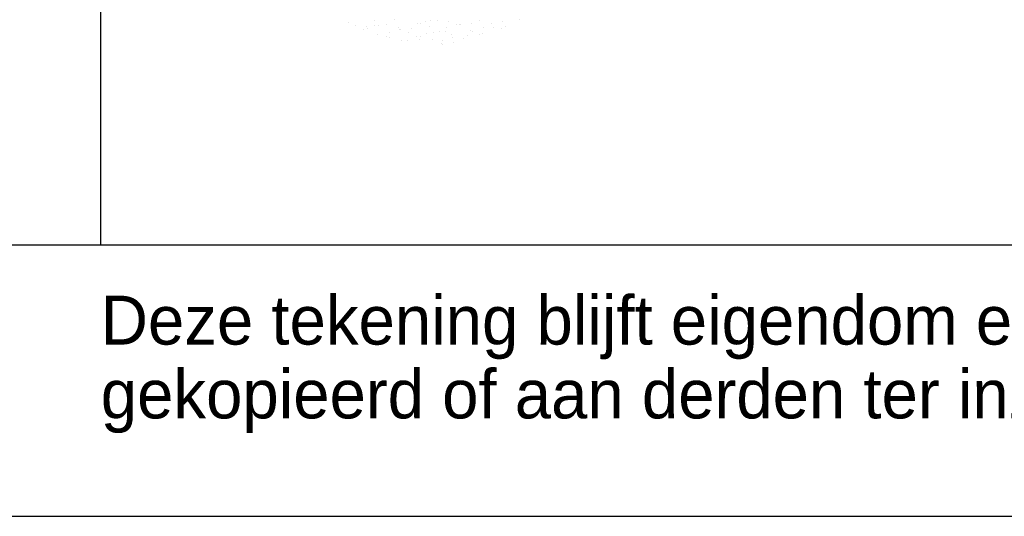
# Model space of a CAD drawing. Extents: x -41378 to 114803, y -24080 to 82188.
# Tile 93 of 137: x 96005 to 99633, y -1912 to -83. Entities that reach past the tile are written whole.
import ezdxf

# ---------------------------------------------------------------- set-up
doc = ezdxf.new("R2010")
doc.units = 0
doc.header["$LTSCALE"] = 50
doc.layers.get('0').update_dxf_attribs({"linetype": 'CONTINUOUS'})
for name, color, linetype in [('00KAD025', 2, 'CONTINUOUS'), ('00KAD070', 5, 'CONTINUOUS'), ('BL$4----', 7, 'CONTINUOUS')]:
    doc.layers.add(name, color=color, linetype=linetype)
doc.layers.get('0').freeze()
doc.styles.add('BURO-018', font='BUROFONT.shx', dxfattribs={"height": 90})
doc.styles.add('BURO-025', font='BUROFONT.shx', dxfattribs={"height": 250})
doc.styles.add('BURO-035', font='BUROFONT.shx', dxfattribs={"height": 350})
doc.styles.add('BURO-050', font='BUROFONT.shx', dxfattribs={"height": 500})

# ---------------------------------------------------------------- blocks, each defined once
blk = doc.blocks.new('KUIJPERSKLEUR')
at = {"color": 1}
blk.add_line((-185, 10), (-185, 73), dxfattribs=at)
at = {"color": 161}
for p, q in [((-175.886, 18.199), (-175.886, 18.199)), ((-174.902, 18.249), (-174.902, 18.249)), ((-170.598, 18.151), (-170.598, 18.151)), ((-170.178, 18.218), (-170.178, 18.218)), ((-169.588, 18.288), (-169.588, 18.288)), ((-175.61, 18.072), (-175.61, 18.072)), ((-175.308, 17.945), (-175.308, 17.945)), ((-175.218, 18.038), (-175.218, 18.038)), ((-175.169, 17.953), (-175.169, 17.953)), ((-174.922, 18.063), (-174.922, 18.063)), ((-174.344, 17.808), (-174.344, 17.808)), ((-173.649, 17.811), (-173.649, 17.811)), ((-172.994, 17.789), (-172.994, 17.789)), ((-172.736, 17.815), (-172.736, 17.815)), ((-172.506, 17.861), (-172.506, 17.861)), ((-172.292, 17.865), (-172.292, 17.865)), ((-172.261, 18.013), (-172.261, 18.013)), ((-171.363, 17.911), (-171.363, 17.911)), ((-171.297, 17.876), (-171.297, 17.876)), ((-170.928, 17.784), (-170.928, 17.784)), ((-170.542, 17.996), (-170.542, 17.996)), ((-170.221, 17.96), (-170.221, 17.96)), ((-170.098, 18.046), (-170.098, 18.046)), ((-174.792, 17.762), (-174.792, 17.762)), ((-174.487, 17.684), (-174.487, 17.684)), ((-174.357, 17.635), (-174.357, 17.635)), ((-173.916, 17.515), (-173.916, 17.515)), ((-173.69, 17.523), (-173.69, 17.523)), ((-173.38, 17.671), (-173.38, 17.671)), ((-173.246, 17.573), (-173.246, 17.573)), ((-173.214, 17.685), (-173.214, 17.685)), ((-172.773, 17.565), (-172.773, 17.565)), ((-172.415, 17.534), (-172.415, 17.534)), ((-172.071, 17.734), (-172.071, 17.734)), ((-172.03, 17.652), (-172.03, 17.652)), ((-172.005, 17.462), (-172.005, 17.462)), ((-171.63, 17.615), (-171.63, 17.615)), ((-171.495, 17.704), (-171.495, 17.704)), ((-171.051, 17.754), (-171.051, 17.754)), ((-172.449, 17.412), (-172.449, 17.412)), ((-172.396, 17.374), (-172.396, 17.374))]:
    blk.add_line(p, q, dxfattribs=at)
at = {"color": 163}
for p, q in [((-174.189, 18.287), (-174.189, 18.287)), ((-173.325, 18.172), (-173.325, 18.172)), ((-173.225, 18.15), (-173.225, 18.15)), ((-173.024, 18.219), (-173.024, 18.219)), ((-172.839, 18.268), (-172.839, 18.268)), ((-172.58, 18.269), (-172.58, 18.269)), ((-172.182, 18.221), (-172.182, 18.221)), ((-171.339, 18.158), (-171.339, 18.158)), ((-171.039, 18.271), (-171.039, 18.271)), ((-174.774, 18.088), (-174.774, 18.088)), ((-174.467, 18.122), (-174.467, 18.122)), ((-174.026, 18.002), (-174.026, 18.002)), ((-173.977, 17.926), (-173.977, 17.926)), ((-173.958, 17.926), (-173.958, 17.926)), ((-173.533, 17.977), (-173.533, 17.977)), ((-172.883, 18.052), (-172.883, 18.052)), ((-171.875, 18.131), (-171.875, 18.131)), ((-171.783, 18.107), (-171.783, 18.107)), ((-171.74, 18.102), (-171.74, 18.102)), ((-170.911, 17.994), (-170.911, 17.994))]:
    blk.add_line(p, q, dxfattribs=at)
at = {"color": 1, "style": 'BURO-018'}
for s, p in [('Deze tekening blijft eigendom en mag zonder onze schriftelijke toestemming niet', (-185, 6.326)), ('gekopieerd of aan derden ter inzage worden gegeven, noch voor of door derden worden gebruikt', (-185, 3.607))]:
    blk.add_text(s, height=1.8, dxfattribs=at).set_placement(p)
at = {"color": 150, "style": 'BURO-025'}
for tag, p in [('TKSCHAAL', (-167, 67)), ('TKBLADNR', (-124, 67)), ('TKDATCREAT', (-81, 67)), ('TKDATA', (-30, 67)), ('TKINIT', (-30, 58)), ('PRPRLEID', (-30, 49)), ('PRGRLEID', (-30, 40))]:
    blk.add_attdef(tag, p, '', height=2.5, dxfattribs=at)
at = {"color": 3, "style": 'BURO-035'}
for tag, p in [('PROMSCHR', (-177, 55)), ('TK1OMSCHR', (-177, 42))]:
    blk.add_attdef(tag, p, '', height=3.5, dxfattribs=at)
at = {"color": 1, "style": 'BURO-025'}
blk.add_attdef('TKFILE', (-4, 40), '', height=2.5, rotation=90, dxfattribs=at)
blk.add_attdef('PRNAAM', (-30, 31.5), '', height=2.5, dxfattribs=at)
at = {"color": 4, "style": 'BURO-050'}
blk.add_attdef('TKTEKNR', (-48, 19), '', height=5, dxfattribs=at)

msp = doc.modelspace()

# ---------------------------------------------------------------- linework, layer by layer
at = {"layer": '00KAD025', "linetype": 'CONTINUOUS'}
msp.add_line((-41378.4, -1912.4), (114803.4, -1912.4), dxfattribs=at)
at = {"layer": '00KAD070', "linetype": 'CONTINUOUS'}
msp.add_line((-40378.4, -912.4), (113803.4, -912.4), dxfattribs=at)

# ---------------------------------------------------------------- block references
at = {"layer": 'BL$4----', "xscale": 100, "yscale": 100, "zscale": 100}
msp.add_blockref('KUIJPERSKLEUR', (114803.4, -1912.4), dxfattribs=at)

doc.saveas('drawing.dxf')
